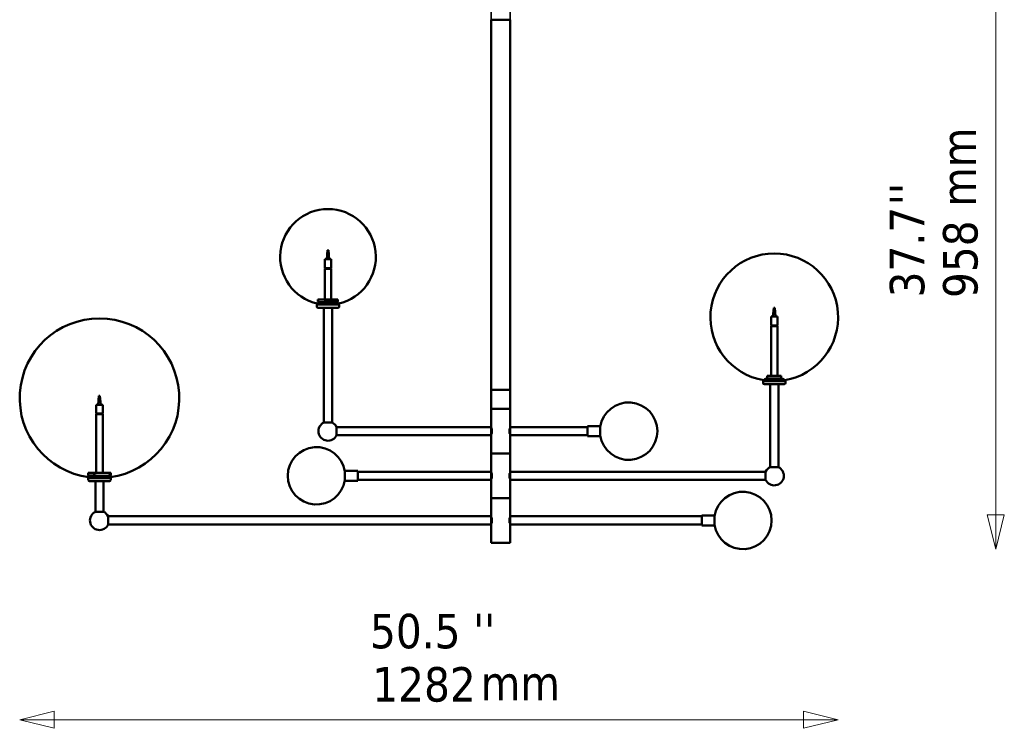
# Model space of a CAD drawing. Header units: millimetres. Extents: x 475 to 4018, y 917 to 4989.
# Tile 1 of 3: x 475 to 2017, y 917 to 2028. Entities that reach past the tile are written whole.
import ezdxf

# ---------------------------------------------------------------- set-up
doc = ezdxf.new("R2010")
doc.units = ezdxf.units.MM
doc.header["$LTSCALE"] = 18
doc.linetypes.add('DASHED', pattern=[0.2068, 0.1655, -0.0413])
for name, color, linetype, lineweight in [('Symbol (ISO)', 7, 'Continuous', 25), ('Widoczne (ISO)', 7, 'Continuous', 50), ('Wymiar (ISO)', 7, 'Continuous', 25)]:
    doc.layers.add(name, color=color, linetype=linetype, lineweight=lineweight)
doc.styles.add('Tekst notatki (ISO)', font='tahoma.ttf')

msp = doc.modelspace()

# ---------------------------------------------------------------- linework, layer by layer
at = {"layer": 'Widoczne (ISO)', "linetype": 'DASHED', "lineweight": 35, "ltscale": 8.77842}
for p, q in [((1213.1, 2027.6), (1213.1, 2110.6)), ((1243.1, 2027.6), (1243.1, 2110.6))]:
    msp.add_line(p, q, dxfattribs=at)
at = {"layer": 'Widoczne (ISO)'}
for p, q in [((1243.1, 2027.6), (1213.1, 2027.6)), ((1213.1, 2027.6), (1213.1, 1447.6)), ((1213.1, 2027.6), (1243.1, 2027.6)), ((1243.1, 2027.6), (1243.1, 1447.6)), ((956.8, 1666.1), (955.6, 1652.1)), ((956.8, 1666.1), (958.3, 1666.1)), ((958.3, 1666.1), (959.6, 1652.1)), ((955.6, 1652.1), (952.6, 1652.1)), ((952.6, 1638.1), (952.6, 1652.1)), ((959.6, 1652.1), (955.6, 1652.1)), ((962.6, 1652.1), (959.6, 1652.1)), ((962.6, 1638.1), (962.6, 1652.1)), ((952.6, 1638.1), (962.6, 1638.1)), ((962.6, 1637.1), (952.6, 1637.1)), ((952.6, 1637.1), (952.6, 1589.1)), ((953.6, 1637.1), (953.6, 1638.1)), ((956.1, 1638.1), (956.1, 1637.1)), ((959, 1637.1), (959, 1638.1)), ((961.6, 1638.1), (961.6, 1637.1)), ((962.6, 1637.1), (962.6, 1589.1)), ((941.9, 1589.1), (953.2, 1589.1)), ((941.9, 1585.9), (941.9, 1589.1)), ((953.2, 1589.1), (953.2, 1585.9)), ((973.2, 1589.1), (953.2, 1589.1)), ((973.2, 1585.9), (973.2, 1589.1)), ((975.1, 1581.1), (940.1, 1581.1)), ((940.1, 1578.1), (940.1, 1581.1)), ((941.1, 1583.1), (974.1, 1583.1)), ((941.1, 1583.1), (941.1, 1581.1)), ((973.1, 1576.1), (942.1, 1576.1)), ((942.8, 1583.1), (942.8, 1585.6)), ((943.1, 1584.2), (952.1, 1584.2)), ((944.3, 1584.4), (943.8, 1584.4)), ((951.7, 1584.4), (943.8, 1584.4)), ((951.1, 1396.1), (951.1, 1576.1)), ((973.2, 1585.9), (953.2, 1585.9)), ((953.3, 1583.1), (953.3, 1585.7)), ((972.4, 1583.1), (953.3, 1583.1)), ((964.1, 1396.1), (964.1, 1576.1)), ((972.4, 1583.1), (972.4, 1585.7)), ((974.1, 1583.1), (974.1, 1581.1)), ((975.1, 1578.1), (975.1, 1581.1)), ((1655.9, 1576.1), (1654.7, 1562.1)), ((1655.9, 1576.1), (1657.4, 1576.1)), ((1657.4, 1576.1), (1658.7, 1562.1)), ((1654.7, 1562.1), (1651.7, 1562.1)), ((1651.7, 1548.1), (1651.7, 1562.1)), ((1658.7, 1562.1), (1654.7, 1562.1)), ((1661.7, 1562.1), (1658.7, 1562.1)), ((1661.7, 1548.1), (1661.7, 1562.1)), ((1651.7, 1548.1), (1661.7, 1548.1)), ((1661.7, 1547.1), (1651.7, 1547.1)), ((1651.7, 1469.1), (1651.7, 1547.1)), ((1652.7, 1547.1), (1652.7, 1548.1)), ((1655.3, 1548.1), (1655.3, 1547.1)), ((1658.1, 1547.1), (1658.1, 1548.1)), ((1660.7, 1548.1), (1660.7, 1547.1)), ((1661.7, 1469.1), (1661.7, 1547.1)), ((1645.6, 1469.1), (1645.6, 1465.1)), ((1645.6, 1469.1), (1667.6, 1469.1)), ((1667.6, 1469.1), (1667.8, 1469.1)), ((1667.6, 1465.1), (1667.6, 1469.1)), ((1667.8, 1469.1), (1667.8, 1465.1)), ((1639.2, 1461.1), (1674.2, 1461.1)), ((1639.2, 1461.1), (1639.2, 1458.1)), ((1640.2, 1463.1), (1673.2, 1463.1)), ((1640.2, 1463.1), (1640.2, 1461.1)), ((1641.2, 1456.1), (1672.2, 1456.1)), ((1642.2, 1464.2), (1646.1, 1464.2)), ((1645.8, 1464.4), (1642.9, 1464.4)), ((1646.1, 1464.4), (1642.9, 1464.4)), ((1645.6, 1465.1), (1667.6, 1465.1)), ((1646.1, 1465), (1646.1, 1463.1)), ((1667.1, 1463.1), (1646.1, 1463.1)), ((1650.2, 1326.1), (1650.2, 1456.1)), ((1663.2, 1326.1), (1663.2, 1456.1)), ((1667.1, 1465), (1667.1, 1463.1)), ((1670.4, 1464.4), (1667.1, 1464.4)), ((1667.1, 1464.2), (1671.2, 1464.2)), ((1667.3, 1464.4), (1667.3, 1463.1)), ((1670.4, 1464.4), (1667.6, 1464.4)), ((1673.2, 1463.1), (1673.2, 1461.1)), ((1674.2, 1461.1), (1674.2, 1458.1)), ((598.8, 1438.1), (597.6, 1424.1)), ((598.8, 1438.1), (600.3, 1438.1)), ((600.3, 1438.1), (601.6, 1424.1)), ((1243.1, 1447.6), (1213.1, 1447.6)), ((1213.1, 1417.6), (1213.1, 1447.6)), ((1213.1, 1447.6), (1243.1, 1447.6)), ((1243.1, 1417.6), (1243.1, 1447.6)), ((597.6, 1424.1), (594.6, 1424.1)), ((594.6, 1410.1), (594.6, 1424.1)), ((601.6, 1424.1), (597.6, 1424.1)), ((604.6, 1424.1), (601.6, 1424.1)), ((604.6, 1410.1), (604.6, 1424.1)), ((594.6, 1410.1), (604.6, 1410.1)), ((604.6, 1409.1), (594.6, 1409.1)), ((594.6, 1317.1), (594.6, 1409.1)), ((595.6, 1409.1), (595.6, 1410.1)), ((598.1, 1410.1), (598.1, 1409.1)), ((601, 1409.1), (601, 1410.1)), ((603.6, 1410.1), (603.6, 1409.1)), ((604.6, 1317.1), (604.6, 1409.1)), ((1243.1, 1417.6), (1213.1, 1417.6)), ((1213.1, 1389.1), (1213.1, 1417.6)), ((1213.1, 1417.6), (1243.1, 1417.6)), ((1243.1, 1389.1), (1243.1, 1417.6)), ((964.1, 1396.1), (951.1, 1396.1)), ((971.1, 1376.1), (971.1, 1389.1)), ((971.1, 1389.1), (1213.1, 1389.1)), ((1213.1, 1389.1), (1213.1, 1376.1)), ((1213.1, 1388.4), (1213.2, 1388.4)), ((1243.1, 1376.1), (1243.1, 1389.1)), ((1243.1, 1389.1), (1364.1, 1389.1)), ((1243.1, 1388.4), (1243.1, 1388.4)), ((1364.1, 1390.6), (1364.1, 1374.6)), ((1384.1, 1390.6), (1364.1, 1390.6)), ((1384.1, 1374.6), (1384.1, 1390.6)), ((971.1, 1376.1), (1213.1, 1376.1)), ((1213.1, 1376.8), (1213.2, 1376.8)), ((1213.1, 1347.6), (1213.1, 1376.1)), ((1214.1, 1378.9), (1214.1, 1386.2)), ((1242.1, 1386.2), (1242.1, 1378.9)), ((1243.1, 1376.8), (1243.1, 1376.8)), ((1243.1, 1347.6), (1243.1, 1376.1)), ((1243.1, 1376.1), (1364.1, 1376.1)), ((1384.1, 1374.6), (1364.1, 1374.6)), ((1243.1, 1347.6), (1213.1, 1347.6)), ((1213.1, 1319.1), (1213.1, 1347.6)), ((1213.1, 1347.6), (1243.1, 1347.6)), ((1243.1, 1319.1), (1243.1, 1347.6)), ((582.1, 1317.1), (591.4, 1317.1)), ((582.1, 1317.1), (582.1, 1313.1)), ((582.1, 1313.1), (591.4, 1313.1)), ((583.1, 1311.1), (583.1, 1313)), ((591.4, 1317.1), (616.4, 1317.1)), ((591.4, 1313.1), (591.4, 1317.1)), ((592, 1311.1), (592, 1313)), ((594.5, 1312.2), (612.9, 1312.2)), ((611.9, 1312.4), (595.5, 1312.4)), ((615.4, 1311.1), (615.4, 1313)), ((616.1, 1311.1), (616.1, 1313)), ((616.4, 1317.1), (616.4, 1313.1)), ((616.4, 1317.1), (617.1, 1317.1)), ((616.4, 1313.1), (617.1, 1313.1)), ((617.1, 1317.1), (617.1, 1313.1)), ((984.1, 1320.6), (984.1, 1304.6)), ((984.1, 1320.6), (1004.1, 1320.6)), ((1004.1, 1304.6), (1004.1, 1320.6)), ((1004.1, 1319.1), (1213.1, 1319.1)), ((1213.1, 1319.1), (1213.1, 1306.1)), ((1213.1, 1318.4), (1213.2, 1318.4)), ((1214.1, 1308.9), (1214.1, 1316.2)), ((1242.1, 1316.2), (1242.1, 1308.9)), ((1243.1, 1306.1), (1243.1, 1319.1)), ((1243.1, 1319.1), (1643.1, 1319.1)), ((1243.1, 1318.4), (1243.1, 1318.4)), ((1643.1, 1319.1), (1643.1, 1306.1)), ((1663.2, 1326.1), (1650.2, 1326.1)), ((582.1, 1309.1), (617.1, 1309.1)), ((582.1, 1309.1), (582.1, 1306.1)), ((592, 1311.1), (583.1, 1311.1)), ((583.1, 1311.1), (616.1, 1311.1)), ((583.1, 1311.1), (583.1, 1309.1)), ((584.1, 1304.1), (615.1, 1304.1)), ((593.1, 1256.1), (593.1, 1304.1)), ((606.1, 1256.1), (606.1, 1304.1)), ((616.1, 1311.1), (615.4, 1311.1)), ((616.1, 1311.1), (616.1, 1309.1)), ((617.1, 1309.1), (617.1, 1306.1)), ((984.1, 1304.6), (1004.1, 1304.6)), ((1004.1, 1306.1), (1213.1, 1306.1)), ((1213.1, 1306.8), (1213.2, 1306.8)), ((1213.1, 1277.6), (1213.1, 1306.1)), ((1243.1, 1306.8), (1243.1, 1306.8)), ((1243.1, 1277.6), (1243.1, 1306.1)), ((1243.1, 1306.1), (1643.1, 1306.1)), ((1243.1, 1277.6), (1213.1, 1277.6)), ((1213.1, 1249.1), (1213.1, 1277.6)), ((1213.1, 1277.6), (1243.1, 1277.6)), ((1243.1, 1249.1), (1243.1, 1277.6)), ((606.1, 1256.1), (593.1, 1256.1)), ((1543.1, 1250.6), (1543.1, 1234.6)), ((1563.1, 1250.6), (1543.1, 1250.6)), ((1563.1, 1234.6), (1563.1, 1250.6)), ((613.1, 1236.1), (613.1, 1249.1)), ((613.1, 1249.1), (1213.1, 1249.1)), ((613.1, 1236.1), (1213.1, 1236.1)), ((1213.1, 1249.1), (1213.1, 1236.1)), ((1213.1, 1248.4), (1213.2, 1248.4)), ((1213.1, 1236.8), (1213.2, 1236.8)), ((1213.1, 1207.6), (1213.1, 1236.1)), ((1214.1, 1238.9), (1214.1, 1246.2)), ((1242.1, 1246.2), (1242.1, 1238.9)), ((1243.1, 1236.1), (1243.1, 1249.1)), ((1243.1, 1249.1), (1543.1, 1249.1)), ((1243.1, 1248.4), (1243.1, 1248.4)), ((1243.1, 1236.8), (1243.1, 1236.8)), ((1243.1, 1207.6), (1243.1, 1236.1)), ((1243.1, 1236.1), (1543.1, 1236.1)), ((1563.1, 1234.6), (1543.1, 1234.6)), ((1213.1, 1207.6), (1243.1, 1207.6))]:
    msp.add_line(p, q, dxfattribs=at)
for centre, radius, start, end in [((957.6, 1655.7), 75, 282.709, 257.291), ((1656.7, 1561.1), 100, 279.4972, 260.5028), ((942.1, 1578.1), 2, 180, 270), ((943.8, 1583.2), 1.25, 90, 125.3377), ((943.8, 1583.2), 1.25, 359.0971, 90), ((957.6, 1658.8), 75, 260.7366, 261.1538), ((973.1, 1578.1), 2, 270, 0), ((599.6, 1434.3), 125, 277.5852, 262.4148), ((1641.2, 1458.1), 2, 180, 270), ((1642.9, 1463.2), 1.25, 90, 126.0305), ((1642.9, 1463.2), 1.25, 359.5013, 90), ((1653.6, 1564.1), 100, 265.4497, 265.6765), ((1659.8, 1564.1), 100, 274.263, 274.5503), ((1670.4, 1463.2), 1.25, 90, 180.4987), ((1670.4, 1463.2), 1.25, 53.9695, 90), ((1672.2, 1458.1), 2, 270, 0), ((1428.6, 1382.6), 45, 188.5491, 171.4509), ((957.6, 1382.6), 15, 115.3153, 334.6847), ((957.6, 1382.6), 15, 25.3153, 64.6847), ((939.6, 1312.6), 45, 8.5491, 351.4509), ((597.9, 1437.1), 125, 262.709, 263.1708), ((601.2, 1437.1), 125, 276.8292, 277.291), ((1656.7, 1312.6), 15, 115.3153, 154.6847), ((1656.7, 1312.6), 15, 205.3153, 64.6847), ((584.1, 1306.1), 2, 180, 270), ((615.1, 1306.1), 2, 270, 0), ((1607.6, 1242.6), 45, 188.5491, 171.4509), ((599.6, 1242.6), 15, 115.3153, 334.6847), ((599.6, 1242.6), 15, 25.3153, 64.6847)]:
    msp.add_arc(centre, radius, start, end, dxfattribs=at)
for centre, start_param, end_param in [((947.6, 1658.8), 6.098681, 6.46769), ((967.6, 1658.8), 0.157309, 0.184504)]:
    msp.add_ellipse(centre, major_axis=(0, -74.2), ratio=0.412131, start_param=start_param, end_param=end_param, dxfattribs=at)
for points, knots in [([(1645.6, 1465.1), (1645.6, 1465.1), (1645.6, 1465), (1645.6, 1464.6), (1645.7, 1464.4), (1645.7, 1464.4)], [28.725417, 28.725417, 28.725417, 28.725417, 28.907696, 28.907696, 30.023833, 30.023833, 30.023833, 30.023833]), ([(1646.1, 1464.5), (1646.1, 1464.5), (1646, 1464.5), (1646.1, 1464.5), (1646.1, 1464.5), (1646.1, 1464.5)], [-0.10823657, -0.10823657, -0.10823657, -0.10823657, -0.05935088, -0.05935088, -0.04693955, -0.04693955, -0.04693955, -0.04693955]), ([(1667.1, 1464.5), (1667.2, 1464.5), (1667.2, 1464.5), (1667.2, 1464.5), (1667.2, 1464.5), (1667.2, 1464.5), (1667.2, 1464.5), (1667.2, 1464.5), (1667.2, 1464.5), (1667.2, 1464.5)], [-0.9204615, -0.9204615, -0.9204615, -0.9204615, -0.9089564, -0.9089564, -0.8706849, -0.8706849, -0.8171233, -0.8171233, -0.813822, -0.813822, -0.813822, -0.813822]), ([(1667.8, 1465.1), (1667.8, 1465.1), (1667.8, 1465), (1667.8, 1464.6), (1667.7, 1464.4), (1667.7, 1464.4), (1667.6, 1464.6), (1667.6, 1465), (1667.6, 1465.1), (1667.6, 1465.1)], [28.725417, 28.725417, 28.725417, 28.725417, 28.907696, 28.907696, 30.033003, 30.033003, 31.15831, 31.15831, 31.340589, 31.340589, 31.340589, 31.340589]), ([(1213.1, 1388.5), (1213.1, 1388.5), (1213.2, 1388.4), (1213.4, 1387.8), (1213.6, 1387.3), (1213.9, 1386.3), (1214, 1385.8), (1214.1, 1385.1)], [0.9087774, 0.9087774, 0.9087774, 0.9087774, 1.1358601, 1.1358601, 1.3629429, 1.3629429, 1.5632161, 1.5632161, 1.5632161, 1.5632161]), ([(1242.1, 1385.1), (1242.2, 1385.8), (1242.4, 1386.3), (1242.7, 1387.3), (1242.8, 1387.8), (1243.1, 1388.4), (1243.1, 1388.5), (1243.1, 1388.5)], [2.0718934, 2.0718934, 2.0718934, 2.0718934, 2.2721665, 2.2721665, 2.4992493, 2.4992493, 2.7263321, 2.7263321, 2.7263321, 2.7263321]), ([(1214.1, 1380), (1214, 1379.4), (1213.9, 1378.8), (1213.6, 1377.8), (1213.4, 1377.4), (1213.2, 1376.8), (1213.1, 1376.6), (1213.1, 1376.6)], [2.0718934, 2.0718934, 2.0718934, 2.0718934, 2.2721665, 2.2721665, 2.4992493, 2.4992493, 2.7263321, 2.7263321, 2.7263321, 2.7263321]), ([(1243.1, 1376.6), (1243.1, 1376.6), (1243.1, 1376.8), (1242.8, 1377.4), (1242.7, 1377.8), (1242.4, 1378.8), (1242.2, 1379.4), (1242.1, 1380)], [0.9087774, 0.9087774, 0.9087774, 0.9087774, 1.1358601, 1.1358601, 1.3629429, 1.3629429, 1.5632161, 1.5632161, 1.5632161, 1.5632161]), ([(616.4, 1313.1), (612.1, 1312.7), (607.9, 1312.5), (599.9, 1312.5), (595.7, 1312.7), (591.4, 1313.1)], [35.882115, 35.882115, 35.882115, 35.882115, 37.196513, 37.196513, 38.510912, 38.510912, 38.510912, 38.510912]), ([(598.4, 1312.6), (598.5, 1312.6), (598.6, 1312.6), (598.9, 1312.6), (599.1, 1312.5), (599.3, 1312.5), (599.3, 1312.5), (599.4, 1312.5)], [-0.9203462, -0.9203462, -0.9203462, -0.9203462, -0.8882461, -0.8882461, -0.8339399, -0.8339399, -0.8136308, -0.8136308, -0.8136308, -0.8136308]), ([(1213.1, 1318.5), (1213.1, 1318.5), (1213.2, 1318.4), (1213.4, 1317.8), (1213.6, 1317.3), (1213.9, 1316.3), (1214, 1315.8), (1214.1, 1315.1)], [0.9087774, 0.9087774, 0.9087774, 0.9087774, 1.1358601, 1.1358601, 1.3629429, 1.3629429, 1.5632161, 1.5632161, 1.5632161, 1.5632161]), ([(1242.1, 1315.1), (1242.2, 1315.8), (1242.4, 1316.3), (1242.7, 1317.3), (1242.8, 1317.8), (1243.1, 1318.4), (1243.1, 1318.5), (1243.1, 1318.5)], [2.0718934, 2.0718934, 2.0718934, 2.0718934, 2.2721665, 2.2721665, 2.4992493, 2.4992493, 2.7263321, 2.7263321, 2.7263321, 2.7263321]), ([(1214.1, 1310), (1214, 1309.4), (1213.9, 1308.8), (1213.6, 1307.8), (1213.4, 1307.4), (1213.2, 1306.8), (1213.1, 1306.6), (1213.1, 1306.6)], [2.0718934, 2.0718934, 2.0718934, 2.0718934, 2.2721665, 2.2721665, 2.4992493, 2.4992493, 2.7263321, 2.7263321, 2.7263321, 2.7263321]), ([(1243.1, 1306.6), (1243.1, 1306.6), (1243.1, 1306.8), (1242.8, 1307.4), (1242.7, 1307.8), (1242.4, 1308.8), (1242.2, 1309.4), (1242.1, 1310)], [0.9087774, 0.9087774, 0.9087774, 0.9087774, 1.1358601, 1.1358601, 1.3629429, 1.3629429, 1.5632161, 1.5632161, 1.5632161, 1.5632161]), ([(1213.1, 1248.5), (1213.1, 1248.5), (1213.2, 1248.4), (1213.4, 1247.8), (1213.6, 1247.3), (1213.9, 1246.3), (1214, 1245.8), (1214.1, 1245.1)], [0.9087774, 0.9087774, 0.9087774, 0.9087774, 1.1358601, 1.1358601, 1.3629429, 1.3629429, 1.5632161, 1.5632161, 1.5632161, 1.5632161]), ([(1214.1, 1240), (1214, 1239.4), (1213.9, 1238.8), (1213.6, 1237.8), (1213.4, 1237.4), (1213.2, 1236.8), (1213.1, 1236.6), (1213.1, 1236.6)], [2.0718934, 2.0718934, 2.0718934, 2.0718934, 2.2721665, 2.2721665, 2.4992493, 2.4992493, 2.7263321, 2.7263321, 2.7263321, 2.7263321]), ([(1242.1, 1245.1), (1242.2, 1245.8), (1242.4, 1246.3), (1242.7, 1247.3), (1242.8, 1247.8), (1243.1, 1248.4), (1243.1, 1248.5), (1243.1, 1248.5)], [2.0718934, 2.0718934, 2.0718934, 2.0718934, 2.2721665, 2.2721665, 2.4992493, 2.4992493, 2.7263321, 2.7263321, 2.7263321, 2.7263321]), ([(1243.1, 1236.6), (1243.1, 1236.6), (1243.1, 1236.8), (1242.8, 1237.4), (1242.7, 1237.8), (1242.4, 1238.8), (1242.2, 1239.4), (1242.1, 1240)], [0.9087774, 0.9087774, 0.9087774, 0.9087774, 1.1358601, 1.1358601, 1.3629429, 1.3629429, 1.5632161, 1.5632161, 1.5632161, 1.5632161])]:
    msp.add_open_spline(points, degree=3, knots=knots, dxfattribs=at)
at = {"layer": 'Wymiar (ISO)', "lineweight": 18}
for p, q in [((2003.6, 3001.6), (2003.6, 1251.6)), ((2003.6, 2551.6), (2003.6, 1251.6)), ((2003.6, 1251.6), (2003.6, 2251.6)), ((2003.6, 1251.6), (2003.6, 2101.6)), ((1990.1, 1251.6), (2003.6, 1197.6)), ((2017.1, 1251.6), (1990.1, 1251.6)), ((1990.1, 1251.6), (2003.6, 1197.6)), ((2017.1, 1251.6), (1990.1, 1251.6)), ((1990.1, 1251.6), (2003.6, 1197.6)), ((2017.1, 1251.6), (1990.1, 1251.6)), ((1990.1, 1251.6), (2003.6, 1197.6)), ((2017.1, 1251.6), (1990.1, 1251.6)), ((2003.6, 1251.6), (2003.6, 1197.6)), ((2003.6, 1197.6), (2017.1, 1251.6)), ((2003.6, 1251.6), (2003.6, 1197.6)), ((2003.6, 1197.6), (2017.1, 1251.6)), ((2003.6, 1251.6), (2003.6, 1197.6)), ((2003.6, 1197.6), (2017.1, 1251.6)), ((2003.6, 1251.6), (2003.6, 1197.6)), ((2003.6, 1197.6), (2017.1, 1251.6)), ((528.6, 943.8), (474.6, 930.3)), ((528.6, 916.8), (528.6, 943.8)), ((1756.7, 930.3), (1702.7, 943.8)), ((1702.7, 943.8), (1702.7, 916.8)), ((528.6, 930.3), (474.6, 930.3)), ((474.6, 930.3), (528.6, 916.8)), ((528.6, 930.3), (1702.7, 930.3)), ((1702.7, 930.3), (1756.7, 930.3)), ((1702.7, 916.8), (1756.7, 930.3))]:
    msp.add_line(p, q, dxfattribs=at)
at = {"layer": 'Wymiar (ISO)', "lineweight": 18, "flags": 128}
for points in [[(1990.1, 1251.6), (2003.6, 1197.6), (2017.1, 1251.6), (1990.1, 1251.6)], [(1990.1, 1251.6), (2003.6, 1197.6), (2017.1, 1251.6), (1990.1, 1251.6)], [(1990.1, 1251.6), (2003.6, 1197.6), (2017.1, 1251.6), (1990.1, 1251.6)], [(1990.1, 1251.6), (2003.6, 1197.6), (2017.1, 1251.6), (1990.1, 1251.6)], [(528.6, 943.8), (474.6, 930.3), (528.6, 916.8), (528.6, 943.8)], [(1702.7, 916.8), (1756.7, 930.3), (1702.7, 943.8), (1702.7, 916.8)]]:
    msp.add_lwpolyline(points, dxfattribs=at)
at = {"layer": 'Wymiar (ISO)'}
for points in [[(1990.1, 1251.6), (2003.6, 1197.6), (2017.1, 1251.6), (1990.1, 1251.6)], [(1990.1, 1251.6), (2003.6, 1197.6), (2017.1, 1251.6), (1990.1, 1251.6)], [(1990.1, 1251.6), (2003.6, 1197.6), (2017.1, 1251.6), (1990.1, 1251.6)], [(1990.1, 1251.6), (2003.6, 1197.6), (2017.1, 1251.6), (1990.1, 1251.6)], [(528.6, 943.8), (474.6, 930.3), (528.6, 916.8), (528.6, 943.8)], [(1702.7, 916.8), (1756.7, 930.3), (1702.7, 943.8), (1702.7, 916.8)]]:
    msp.add_solid(points, dxfattribs=at)

# ---------------------------------------------------------------- texts
at = {"layer": 'Symbol (ISO)', "insert": (1918.7, 1734.3), "char_height": 54, "width": 124.716, "attachment_point": 1, "rotation": 90, "style": 'Tekst notatki (ISO)'}
msp.add_mtext('\\fTahoma|b0|i0;mm', dxfattribs=at)
at = {"layer": 'Symbol (ISO)', "insert": (1196.9, 1014.8), "char_height": 54, "width": 124.716, "attachment_point": 1, "style": 'Tekst notatki (ISO)'}
msp.add_mtext('\\fTahoma|b0|i0;mm', dxfattribs=at)
at = {"layer": 'Wymiar (ISO)', "char_height": 54, "attachment_point": 7, "rotation": 90, "style": 'Tekst notatki (ISO)'}
for s, insert in [("''", (1891.6, 1736.7)), ('37.7', (1892.8, 1592.3)), ('958', (1976.2, 1591.3))]:
    msp.add_mtext(s, dxfattribs=dict(at, insert=insert))
at = {"layer": 'Wymiar (ISO)', "char_height": 54, "attachment_point": 7, "style": 'Tekst notatki (ISO)'}
for s, insert in [('50.5', (1023.4, 1041.2)), ("''", (1184.8, 1042.3)), ('1282', (1027, 957.7))]:
    msp.add_mtext(s, dxfattribs=dict(at, insert=insert))

doc.saveas('drawing.dxf')
